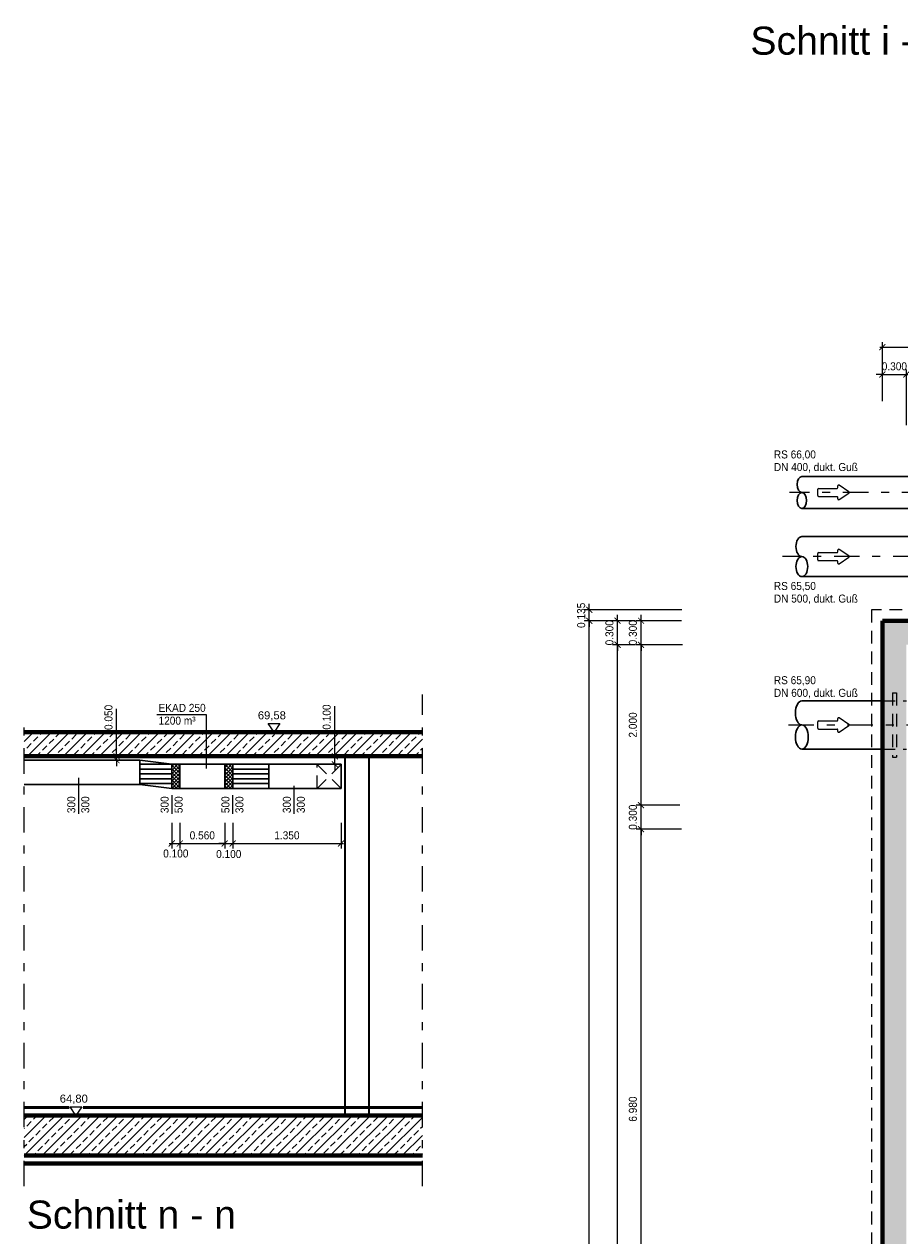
# Model space of a CAD drawing. Header units: metres. Extents: x -5 to 93, y -48 to 79.
# Tile 10 of 91: x -5 to 5, y -23 to -8. Entities that reach past the tile are written whole.
import ezdxf

# ---------------------------------------------------------------- set-up
doc = ezdxf.new("R2010")
doc.units = ezdxf.units.M
doc.header["$LTSCALE"] = 0.05
doc.header["$PDMODE"] = 35
doc.header["$PDSIZE"] = 0.1
doc.linetypes.add('STRICHPUNKT2', pattern=[12.7, 6.35, -3.175, 0, -3.175])
doc.linetypes.add('VERDECKT2', pattern=[4.7625, 3.175, -1.5875])
for name, color, linetype, lineweight in [('Bemassung_Bau', 7, 'Continuous', 18), ('Beschrifttung', 7, 'Continuous', 18), ('Lüftung', 82, 'Continuous', 30), ('Lüftung_Schraffur', 253, 'Continuous', 20), ('Lüftung_Text', 82, 'Continuous', 20), ('Lüftung_verdeckt', 82, 'VERDECKT2', 20), ('Rohre', 160, 'Continuous', 30), ('Rohre_mitte', 160, 'STRICHPUNKT2', 25), ('Rohre_verdeckt', 160, 'VERDECKT2', 25), ('Sonstiges-Mitte', 3, 'STRICHPUNKT2', 25), ('Sonstiges-verdeckt', 3, 'VERDECKT2', 25), ('Wand', 6, 'Continuous', 70), ('Wand-dünn', 2, 'Continuous', 35), ('Wand-Fussbodenaufbau', 1, 'Continuous', 50), ('Wand-Schraffur', 252, 'Continuous', 20)]:
    doc.layers.add(name, color=color, linetype=linetype, lineweight=lineweight)
doc.layers.add('Lüftung_Schnitte', color=7, linetype='Continuous')
doc.layers.add('Rohre_Text', color=160, linetype='Continuous')
doc.styles.add('Arial', font='arial.ttf', dxfattribs={"width": 0.9})
doc.styles.get("Standard").update_dxf_attribs({"font": 'arial.ttf'})
doc.dimstyles.new('AEC Bemassung 1-50', dxfattribs={"dimtxt": 0.1, "dimasz": 0.075, "dimexe": 0.0625, "dimexo": 0, "dimgap": 0.05, "dimtad": 1, "dimdec": 3, "dimrnd": 0.005, "dimzin": 1, "dimdsep": 46, "dimtxsty": 'Arial', "dimblk": 'ARCHTICK', "dimcen": 0.125, "dimdle": 0.03125, "dimazin": 0, "dimtfac": 1, "dimtdec": 3, "dimtix": 1, "dimtmove": 2, "dimatfit": 2, "dimfxl": 1, "dimtolj": 1, "dimtzin": 0, "dimarcsym": 0})

# ---------------------------------------------------------------- blocks, each defined once
blk = doc.blocks.new('Pfeil')
at = {"layer": 'Beschrifttung'}
for p, q in [((0, -0.04), (0, 0.04)), ((0.01, 0.05), (0.24, 0.05)), ((0.25, 0.06), (0.25, 0.081)), ((0.388, 0.008), (0.266, 0.09)), ((0.01, -0.05), (0.24, -0.05)), ((0.25, -0.081), (0.25, -0.06)), ((0.266, -0.09), (0.388, -0.008))]:
    blk.add_line(p, q, dxfattribs=at)
for centre, start, end in [((0.01, 0.04), 90, 180), ((0.24, 0.06), 270, 0), ((0.26, 0.081), 56.3099, 180), ((0.382, 0), 303.6901, 56.3099), ((0.01, -0.04), 180, 270), ((0.24, -0.06), 0, 90), ((0.26, -0.081), 180, 303.6901)]:
    blk.add_arc(centre, 0.01, start, end, dxfattribs=at)
blk = doc.blocks.new('_ArchTick')
at = {"color": 0, "linetype": 'ByBlock', "const_width": 0.15}
blk.add_lwpolyline([(-0.5, -0.5), (0.5, 0.5)], dxfattribs=at)
blk = doc.blocks.new('*D18')
at = {"layer": 'Bemassung_Bau', "color": 0, "lineweight": -2, "transparency": 16777216}
for p, q in [((5.279, -12.572), (5.279, -12.177)), ((5.579, -12.872), (5.579, -12.177)), ((5.279, -12.239), (5.204, -12.239)), ((5.279, -12.239), (5.579, -12.239)), ((5.579, -12.239), (5.654, -12.239))]:
    blk.add_line(p, q, dxfattribs=at)
at = {"layer": 'Defpoints', "color": 0, "transparency": 16777216}
for p in [(5.579, -12.239), (5.279, -12.572), (5.579, -12.872)]:
    blk.add_point(p, dxfattribs=at)
at = {"layer": 'Bemassung_Bau', "color": 0, "lineweight": -2, "transparency": 16777216, "xscale": 0.075, "yscale": 0.075, "zscale": 0.075}
blk.add_blockref('_ArchTick', (5.279, -12.239), dxfattribs=at)
at = {"layer": 'Bemassung_Bau', "color": 0, "lineweight": -2, "transparency": 16777216, "xscale": 0.075, "yscale": 0.075, "zscale": 0.075, "rotation": 180}
blk.add_blockref('_ArchTick', (5.579, -12.239), dxfattribs=at)
at = {"layer": 'Bemassung_Bau', "color": 0, "transparency": 16777216, "insert": (5.429, -12.138), "char_height": 0.1, "attachment_point": 5, "style": 'Arial'}
blk.add_mtext('\\A1;0.300', dxfattribs=at)
blk = doc.blocks.new('*D27')
at = {"layer": 'Bemassung_Bau', "color": 0, "lineweight": -2, "transparency": 16777216}
for p, q in [((5.248, -11.899), (17.761, -11.899)), ((5.279, -12.239), (5.279, -11.836)), ((17.729, -12.239), (17.729, -11.836))]:
    blk.add_line(p, q, dxfattribs=at)
at = {"layer": 'Defpoints', "color": 0, "transparency": 16777216}
for p in [(17.729, -11.899), (5.279, -12.239), (17.729, -12.239)]:
    blk.add_point(p, dxfattribs=at)
at = {"layer": 'Bemassung_Bau', "color": 0, "lineweight": -2, "transparency": 16777216, "xscale": 0.075, "yscale": 0.075, "zscale": 0.075, "rotation": 180}
blk.add_blockref('_ArchTick', (5.279, -11.899), dxfattribs=at)
at = {"layer": 'Bemassung_Bau', "color": 0, "lineweight": -2, "transparency": 16777216, "xscale": 0.075, "yscale": 0.075, "zscale": 0.075}
blk.add_blockref('_ArchTick', (17.729, -11.899), dxfattribs=at)
at = {"layer": 'Bemassung_Bau', "color": 0, "transparency": 16777216, "insert": (11.504, -11.798), "char_height": 0.1, "attachment_point": 5, "style": 'Arial'}
blk.add_mtext('\\A1;12.450', dxfattribs=at)
blk = doc.blocks.new('*D69')
at = {"layer": 'Bemassung_Bau', "color": 0, "lineweight": -2, "transparency": 16777216}
for p, q in [((2.776, -17.91), (2.208, -17.91)), ((2.271, -24.922), (2.271, -17.879)), ((2.827, -24.89), (2.208, -24.89))]:
    blk.add_line(p, q, dxfattribs=at)
at = {"layer": 'Defpoints', "color": 0, "transparency": 16777216}
for p in [(2.271, -17.91), (2.776, -17.91), (2.827, -24.89)]:
    blk.add_point(p, dxfattribs=at)
at = {"layer": 'Bemassung_Bau', "color": 0, "lineweight": -2, "transparency": 16777216, "xscale": 0.075, "yscale": 0.075, "zscale": 0.075}
for p, rotation in [((2.271, -17.91), 90), ((2.271, -24.89), 270)]:
    blk.add_blockref('_ArchTick', p, dxfattribs=dict(at, rotation=rotation))
at = {"layer": 'Bemassung_Bau', "color": 0, "transparency": 16777216, "insert": (2.169, -21.4), "char_height": 0.1, "attachment_point": 5, "rotation": 90, "style": 'Arial'}
blk.add_mtext('\\A1;6.980', dxfattribs=at)
blk = doc.blocks.new('*D70')
at = {"layer": 'Bemassung_Bau', "color": 0, "lineweight": -2, "transparency": 16777216}
for p, q in [((2.756, -17.61), (2.208, -17.61)), ((2.271, -17.61), (2.271, -17.535)), ((2.271, -17.91), (2.271, -17.61)), ((2.776, -17.91), (2.208, -17.91)), ((2.271, -17.91), (2.271, -17.985))]:
    blk.add_line(p, q, dxfattribs=at)
at = {"layer": 'Defpoints', "color": 0, "transparency": 16777216}
for p in [(2.271, -17.61), (2.756, -17.61), (2.776, -17.91)]:
    blk.add_point(p, dxfattribs=at)
at = {"layer": 'Bemassung_Bau', "color": 0, "lineweight": -2, "transparency": 16777216, "xscale": 0.075, "yscale": 0.075, "zscale": 0.075}
for p, rotation in [((2.271, -17.61), 270), ((2.271, -17.91), 90)]:
    blk.add_blockref('_ArchTick', p, dxfattribs=dict(at, rotation=rotation))
at = {"layer": 'Bemassung_Bau', "color": 0, "transparency": 16777216, "insert": (2.169, -17.76), "char_height": 0.1, "attachment_point": 5, "rotation": 90, "style": 'Arial'}
blk.add_mtext('\\A1;0.300', dxfattribs=at)
blk = doc.blocks.new('*D71')
at = {"layer": 'Bemassung_Bau', "color": 0, "lineweight": -2, "transparency": 16777216}
for p, q in [((2.786, -15.61), (2.208, -15.61)), ((2.271, -17.642), (2.271, -15.579)), ((2.756, -17.61), (2.208, -17.61))]:
    blk.add_line(p, q, dxfattribs=at)
at = {"layer": 'Defpoints', "color": 0, "transparency": 16777216}
for p in [(2.271, -15.61), (2.786, -15.61), (2.756, -17.61)]:
    blk.add_point(p, dxfattribs=at)
at = {"layer": 'Bemassung_Bau', "color": 0, "lineweight": -2, "transparency": 16777216, "xscale": 0.075, "yscale": 0.075, "zscale": 0.075}
for p, rotation in [((2.271, -15.61), 90), ((2.271, -17.61), 270)]:
    blk.add_blockref('_ArchTick', p, dxfattribs=dict(at, rotation=rotation))
at = {"layer": 'Bemassung_Bau', "color": 0, "transparency": 16777216, "insert": (2.169, -16.61), "char_height": 0.1, "attachment_point": 5, "rotation": 90, "style": 'Arial'}
blk.add_mtext('\\A1;2.000', dxfattribs=at)
blk = doc.blocks.new('*D72')
at = {"layer": 'Bemassung_Bau', "color": 0, "lineweight": -2, "transparency": 16777216}
for p, q in [((2.271, -15.31), (2.271, -15.235)), ((2.776, -15.31), (2.208, -15.31)), ((2.271, -15.61), (2.271, -15.31)), ((2.786, -15.61), (2.208, -15.61)), ((2.271, -15.61), (2.271, -15.685))]:
    blk.add_line(p, q, dxfattribs=at)
at = {"layer": 'Defpoints', "color": 0, "transparency": 16777216}
for p in [(2.271, -15.31), (2.776, -15.31), (2.786, -15.61)]:
    blk.add_point(p, dxfattribs=at)
at = {"layer": 'Bemassung_Bau', "color": 0, "lineweight": -2, "transparency": 16777216, "xscale": 0.075, "yscale": 0.075, "zscale": 0.075}
for p, rotation in [((2.271, -15.31), 270), ((2.271, -15.61), 90)]:
    blk.add_blockref('_ArchTick', p, dxfattribs=dict(at, rotation=rotation))
at = {"layer": 'Bemassung_Bau', "color": 0, "transparency": 16777216, "insert": (2.169, -15.46), "char_height": 0.1, "attachment_point": 5, "rotation": 90, "style": 'Arial'}
blk.add_mtext('\\A1;0.300', dxfattribs=at)
blk = doc.blocks.new('*D74')
at = {"layer": 'Bemassung_Bau', "color": 0, "lineweight": -2, "transparency": 16777216}
for p, q in [((2.202, -15.61), (1.915, -15.61)), ((1.978, -34.722), (1.978, -15.579)), ((2.202, -34.69), (1.915, -34.69))]:
    blk.add_line(p, q, dxfattribs=at)
at = {"layer": 'Defpoints', "color": 0, "transparency": 16777216}
for p in [(1.978, -15.61), (2.202, -15.61), (2.202, -34.69)]:
    blk.add_point(p, dxfattribs=at)
at = {"layer": 'Bemassung_Bau', "color": 0, "lineweight": -2, "transparency": 16777216, "xscale": 0.075, "yscale": 0.075, "zscale": 0.075}
for p, rotation in [((1.978, -15.61), 90), ((1.978, -34.69), 270)]:
    blk.add_blockref('_ArchTick', p, dxfattribs=dict(at, rotation=rotation))
at = {"layer": 'Bemassung_Bau', "color": 0, "transparency": 16777216, "insert": (1.877, -25.15), "char_height": 0.1, "attachment_point": 5, "rotation": 90, "style": 'Arial'}
blk.add_mtext('\\A1;19.080', dxfattribs=at)
blk = doc.blocks.new('*D75')
at = {"layer": 'Bemassung_Bau', "color": 0, "lineweight": -2, "transparency": 16777216}
for p, q in [((1.978, -15.31), (1.978, -15.235)), ((2.202, -15.31), (1.915, -15.31)), ((1.978, -15.61), (1.978, -15.31)), ((2.202, -15.61), (1.915, -15.61)), ((1.978, -15.61), (1.978, -15.685))]:
    blk.add_line(p, q, dxfattribs=at)
at = {"layer": 'Defpoints', "color": 0, "transparency": 16777216}
for p in [(1.978, -15.31), (2.202, -15.31), (2.202, -15.61)]:
    blk.add_point(p, dxfattribs=at)
at = {"layer": 'Bemassung_Bau', "color": 0, "lineweight": -2, "transparency": 16777216, "xscale": 0.075, "yscale": 0.075, "zscale": 0.075}
for p, rotation in [((1.978, -15.31), 270), ((1.978, -15.61), 90)]:
    blk.add_blockref('_ArchTick', p, dxfattribs=dict(at, rotation=rotation))
at = {"layer": 'Bemassung_Bau', "color": 0, "transparency": 16777216, "insert": (1.877, -15.46), "char_height": 0.1, "attachment_point": 5, "rotation": 90, "style": 'Arial'}
blk.add_mtext('\\A1;0.300', dxfattribs=at)
blk = doc.blocks.new('*D77')
at = {"layer": 'Bemassung_Bau', "color": 0, "lineweight": -2, "transparency": 16777216}
for p, q in [((1.978, -15.31), (1.564, -15.31)), ((1.626, -35.022), (1.626, -15.279)), ((1.978, -34.99), (1.564, -34.99))]:
    blk.add_line(p, q, dxfattribs=at)
at = {"layer": 'Defpoints', "color": 0, "transparency": 16777216}
for p in [(1.626, -15.31), (1.978, -15.31), (1.978, -34.99)]:
    blk.add_point(p, dxfattribs=at)
at = {"layer": 'Bemassung_Bau', "color": 0, "lineweight": -2, "transparency": 16777216, "xscale": 0.075, "yscale": 0.075, "zscale": 0.075}
for p, rotation in [((1.626, -15.31), 90), ((1.626, -34.99), 270)]:
    blk.add_blockref('_ArchTick', p, dxfattribs=dict(at, rotation=rotation))
at = {"layer": 'Bemassung_Bau', "color": 0, "transparency": 16777216, "insert": (1.525, -25.15), "char_height": 0.1, "attachment_point": 5, "rotation": 90, "style": 'Arial'}
blk.add_mtext('\\A1;19.680', dxfattribs=at)
blk = doc.blocks.new('*D78')
at = {"layer": 'Bemassung_Bau', "color": 0, "lineweight": -2, "transparency": 16777216}
for p, q in [((1.626, -15.175), (1.626, -15.1)), ((2.778, -15.175), (1.564, -15.175)), ((1.626, -15.31), (1.626, -15.175)), ((1.978, -15.31), (1.564, -15.31)), ((1.626, -15.31), (1.626, -15.385))]:
    blk.add_line(p, q, dxfattribs=at)
at = {"layer": 'Defpoints', "color": 0, "transparency": 16777216}
for p in [(1.626, -15.175), (2.778, -15.175), (1.978, -15.31)]:
    blk.add_point(p, dxfattribs=at)
at = {"layer": 'Bemassung_Bau', "color": 0, "lineweight": -2, "transparency": 16777216, "xscale": 0.075, "yscale": 0.075, "zscale": 0.075}
for p, rotation in [((1.626, -15.175), 270), ((1.626, -15.31), 90)]:
    blk.add_blockref('_ArchTick', p, dxfattribs=dict(at, rotation=rotation))
at = {"layer": 'Bemassung_Bau', "color": 0, "transparency": 16777216, "insert": (1.525, -15.243), "char_height": 0.1, "attachment_point": 5, "rotation": 90, "style": 'Arial'}
blk.add_mtext('\\A1;0.135', dxfattribs=at)
blk = doc.blocks.new('*D129')
at = {"layer": 'Defpoints', "color": 0, "transparency": 16777216}
for p in [(-3.579, -17.831), (-3.479, -17.831), (-3.479, -18.088)]:
    blk.add_point(p, dxfattribs=at)
at = {"layer": 'Lüftung_Text', "color": 0, "lineweight": -2, "transparency": 16777216}
for p, q in [((-3.579, -17.831), (-3.579, -18.151)), ((-3.479, -17.831), (-3.479, -18.151)), ((-3.61, -18.088), (-3.447, -18.088))]:
    blk.add_line(p, q, dxfattribs=at)
at = {"layer": 'Lüftung_Text', "color": 0, "lineweight": -2, "transparency": 16777216, "xscale": 0.075, "yscale": 0.075, "zscale": 0.075, "rotation": 180}
blk.add_blockref('_ArchTick', (-3.579, -18.088), dxfattribs=at)
at = {"layer": 'Lüftung_Text', "color": 0, "lineweight": -2, "transparency": 16777216, "xscale": 0.075, "yscale": 0.075, "zscale": 0.075}
blk.add_blockref('_ArchTick', (-3.479, -18.088), dxfattribs=at)
at = {"layer": 'Lüftung_Text', "color": 0, "transparency": 16777216, "insert": (-3.529, -18.213), "char_height": 0.1, "attachment_point": 5, "style": 'Arial'}
blk.add_mtext('\\A1;0.100', dxfattribs=at)
blk = doc.blocks.new('*D130')
at = {"layer": 'Defpoints', "color": 0, "transparency": 16777216}
for p in [(-3.479, -17.831), (-2.919, -17.831), (-2.919, -18.088)]:
    blk.add_point(p, dxfattribs=at)
at = {"layer": 'Lüftung_Text', "color": 0, "lineweight": -2, "transparency": 16777216}
for p, q in [((-3.479, -17.831), (-3.479, -18.151)), ((-2.919, -17.831), (-2.919, -18.151)), ((-3.51, -18.088), (-2.887, -18.088))]:
    blk.add_line(p, q, dxfattribs=at)
at = {"layer": 'Lüftung_Text', "color": 0, "lineweight": -2, "transparency": 16777216, "xscale": 0.075, "yscale": 0.075, "zscale": 0.075, "rotation": 180}
blk.add_blockref('_ArchTick', (-3.479, -18.088), dxfattribs=at)
at = {"layer": 'Lüftung_Text', "color": 0, "lineweight": -2, "transparency": 16777216, "xscale": 0.075, "yscale": 0.075, "zscale": 0.075}
blk.add_blockref('_ArchTick', (-2.919, -18.088), dxfattribs=at)
at = {"layer": 'Lüftung_Text', "color": 0, "transparency": 16777216, "insert": (-3.199, -17.987), "char_height": 0.1, "attachment_point": 5, "style": 'Arial'}
blk.add_mtext('\\A1;0.560', dxfattribs=at)
blk = doc.blocks.new('*D131')
at = {"layer": 'Defpoints', "color": 0, "transparency": 16777216}
for p in [(-2.919, -17.831), (-2.819, -17.831), (-2.819, -18.088)]:
    blk.add_point(p, dxfattribs=at)
at = {"layer": 'Lüftung_Text', "color": 0, "lineweight": -2, "transparency": 16777216}
for p, q in [((-2.919, -17.831), (-2.919, -18.151)), ((-2.819, -17.831), (-2.819, -18.151)), ((-2.919, -18.088), (-2.994, -18.088)), ((-2.919, -18.088), (-2.819, -18.088)), ((-2.819, -18.088), (-2.744, -18.088))]:
    blk.add_line(p, q, dxfattribs=at)
at = {"layer": 'Lüftung_Text', "color": 0, "lineweight": -2, "transparency": 16777216, "xscale": 0.075, "yscale": 0.075, "zscale": 0.075}
blk.add_blockref('_ArchTick', (-2.919, -18.088), dxfattribs=at)
at = {"layer": 'Lüftung_Text', "color": 0, "lineweight": -2, "transparency": 16777216, "xscale": 0.075, "yscale": 0.075, "zscale": 0.075, "rotation": 180}
blk.add_blockref('_ArchTick', (-2.819, -18.088), dxfattribs=at)
at = {"layer": 'Lüftung_Text', "color": 0, "transparency": 16777216, "insert": (-2.869, -18.22), "char_height": 0.1, "attachment_point": 5, "style": 'Arial'}
blk.add_mtext('\\A1;0.100', dxfattribs=at)
blk = doc.blocks.new('*D132')
at = {"layer": 'Defpoints', "color": 0, "transparency": 16777216}
for p in [(-2.819, -17.831), (-1.469, -17.831), (-1.469, -18.088)]:
    blk.add_point(p, dxfattribs=at)
at = {"layer": 'Lüftung_Text', "color": 0, "lineweight": -2, "transparency": 16777216}
for p, q in [((-2.819, -17.831), (-2.819, -18.151)), ((-1.469, -17.831), (-1.469, -18.151)), ((-2.85, -18.088), (-1.437, -18.088))]:
    blk.add_line(p, q, dxfattribs=at)
at = {"layer": 'Lüftung_Text', "color": 0, "lineweight": -2, "transparency": 16777216, "xscale": 0.075, "yscale": 0.075, "zscale": 0.075, "rotation": 180}
blk.add_blockref('_ArchTick', (-2.819, -18.088), dxfattribs=at)
at = {"layer": 'Lüftung_Text', "color": 0, "lineweight": -2, "transparency": 16777216, "xscale": 0.075, "yscale": 0.075, "zscale": 0.075}
blk.add_blockref('_ArchTick', (-1.469, -18.088), dxfattribs=at)
at = {"layer": 'Lüftung_Text', "color": 0, "transparency": 16777216, "insert": (-2.144, -17.987), "char_height": 0.1, "attachment_point": 5, "style": 'Arial'}
blk.add_mtext('\\A1;1.350', dxfattribs=at)

msp = doc.modelspace()

# ---------------------------------------------------------------- hatches: boundary and pattern name
at = {"layer": 'Lüftung_Schraffur'}
h = msp.add_hatch(dxfattribs=at)
h.set_pattern_fill('NET', color=256, scale=0.01, angle=45, style=0)
h.set_pattern_definition([(45, (0, 24.748467), (-0.02245064, 0.02245064), []), (135, (0, 24.748467), (-0.02245064, -0.02245064), [])])
h.paths.add_polyline_path([(-3.4787, -17.1007), (-3.5787, -17.1007), (-3.5787, -17.4007), (-3.4787, -17.4007)])
h.paths.add_polyline_path([(-2.8187, -17.1007), (-2.9187, -17.1007), (-2.9187, -17.4007), (-2.8187, -17.4007)])
at = {"layer": 'Wand-Schraffur'}
h = msp.add_hatch(dxfattribs=at)
h.set_pattern_fill('ANSI33', color=256, scale=0.025, style=0)
h.paths.add_polyline_path([(7.3894, -15.3104), (5.2794, -15.3104), (5.2794, -16.3104), (5.4044, -16.3104), (5.4044, -16.2104), (5.4544, -16.2104), (5.4544, -16.3104), (5.5794, -16.3104), (5.5794, -15.6104), (6.7294, -15.6104), (6.7294, -16.3104), (6.8561, -16.3104), (6.8561, -16.2104), (6.9061, -16.2104), (6.9061, -16.3104), (7.0294, -16.3104), (7.0294, -15.6104), (7.3894, -15.6104)])
h.paths.add_polyline_path([(5.4544, -16.2104), (5.4044, -16.2104), (5.4044, -16.3104), (5.4544, -16.3104)], flags=17)
h.paths.add_polyline_path([(5.4044, -16.3104), (5.2794, -16.3104), (5.2794, -16.6104), (5.4044, -16.6104)])
h.paths.add_polyline_path([(5.4544, -16.3104), (5.4044, -16.3104), (5.4044, -16.6104), (5.4544, -16.6104)])
h.paths.add_polyline_path([(5.5794, -16.3104), (5.4544, -16.3104), (5.4544, -16.6104), (5.5794, -16.6104)])
h.paths.add_polyline_path([(5.4044, -16.6104), (5.2794, -16.6104), (5.2794, -16.9104), (5.4044, -16.9104)])
h.paths.add_polyline_path([(5.4544, -16.6104), (5.4044, -16.6104), (5.4044, -16.9104), (5.4544, -16.9104)])
h.paths.add_polyline_path([(5.5794, -16.6104), (5.4544, -16.6104), (5.4544, -16.9104), (5.5794, -16.9104)])
h.paths.add_polyline_path([(5.4544, -16.9104), (5.4044, -16.9104), (5.4044, -17.0104), (5.4544, -17.0104)], flags=17)
h.paths.add_polyline_path([(5.5794, -16.9104), (5.4544, -16.9104), (5.4544, -17.0104), (5.4044, -17.0104), (5.4044, -16.9104), (5.2794, -16.9104), (5.2794, -26.0152), (5.4199, -26.0152), (5.4199, -25.9512), (5.4389, -25.9512), (5.4389, -26.0152), (5.5794, -26.0152)])
h.paths.add_polyline_path([(5.4389, -25.9512), (5.4199, -25.9512), (5.4199, -26.0152), (5.4389, -26.0152)], flags=17)
h.paths.add_polyline_path([(5.4199, -26.0152), (5.2794, -26.0152), (5.2794, -26.0652), (5.4199, -26.0652)])
h.paths.add_polyline_path([(5.4389, -26.0152), (5.4199, -26.0152), (5.4199, -26.0652), (5.4389, -26.0652)])
h.paths.add_polyline_path([(5.5794, -26.0152), (5.4389, -26.0152), (5.4389, -26.0652), (5.5794, -26.0652)])
h.paths.add_polyline_path([(5.4199, -26.0652), (5.2794, -26.0652), (5.2794, -26.1152), (5.4199, -26.1152)])
h.paths.add_polyline_path([(5.4389, -26.0652), (5.4199, -26.0652), (5.4199, -26.1152), (5.4389, -26.1152)])
h.paths.add_polyline_path([(5.5794, -26.0652), (5.4389, -26.0652), (5.4389, -26.1152), (5.5794, -26.1152)])
h.paths.add_polyline_path([(5.4389, -26.1152), (5.4199, -26.1152), (5.4199, -26.1792), (5.4389, -26.1792)], flags=17)
h.paths.add_polyline_path([(5.5794, -26.1152), (5.4389, -26.1152), (5.4389, -26.1792), (5.4199, -26.1792), (5.4199, -26.1152), (5.2794, -26.1152), (5.2794, -27.0904), (5.4044, -27.0904), (5.4044, -26.9904), (5.4544, -26.9904), (5.4544, -27.0904), (5.5794, -27.0904)])
h.paths.add_polyline_path([(5.4544, -26.9904), (5.4044, -26.9904), (5.4044, -27.0904), (5.4544, -27.0904)], flags=17)
h.paths.add_polyline_path([(5.4044, -27.0904), (5.2794, -27.0904), (5.2794, -27.3904), (5.4044, -27.3904)])
h.paths.add_polyline_path([(5.4544, -27.0904), (5.4044, -27.0904), (5.4044, -27.3904), (5.4544, -27.3904)])
h.paths.add_polyline_path([(5.5794, -27.0904), (5.4544, -27.0904), (5.4544, -27.3904), (5.5794, -27.3904)])
h.paths.add_polyline_path([(5.4044, -27.3904), (5.2794, -27.3904), (5.2794, -27.6904), (5.4044, -27.6904)])
h.paths.add_polyline_path([(5.4544, -27.3904), (5.4044, -27.3904), (5.4044, -27.6904), (5.4544, -27.6904)])
h.paths.add_polyline_path([(5.5794, -27.3904), (5.4544, -27.3904), (5.4544, -27.6904), (5.5794, -27.6904)])
h.paths.add_polyline_path([(5.4544, -27.6904), (5.4044, -27.6904), (5.4044, -27.7904), (5.4544, -27.7904)], flags=17)
h.paths.add_polyline_path([(5.5794, -27.6904), (5.4544, -27.6904), (5.4544, -27.7904), (5.4044, -27.7904), (5.4044, -27.6904), (5.2794, -27.6904), (5.2794, -28.4904), (5.4044, -28.4904), (5.4044, -28.3904), (5.4544, -28.3904), (5.4544, -28.4904), (5.5794, -28.4904)])
h.paths.add_polyline_path([(5.4544, -28.3904), (5.4044, -28.3904), (5.4044, -28.4904), (5.4544, -28.4904)], flags=17)
h.paths.add_polyline_path([(5.4544, -28.4904), (5.4044, -28.4904), (5.4044, -28.7904), (5.4544, -28.7904)])
h.paths.add_polyline_path([(5.4044, -28.4904), (5.2794, -28.4904), (5.2794, -28.7904), (5.4044, -28.7904)])
h.paths.add_polyline_path([(5.5794, -28.4904), (5.4544, -28.4904), (5.4544, -28.7904), (5.5794, -28.7904)])
h.paths.add_polyline_path([(5.4044, -28.7904), (5.2794, -28.7904), (5.2794, -29.0904), (5.4044, -29.0904)])
h.paths.add_polyline_path([(5.4544, -28.7904), (5.4044, -28.7904), (5.4044, -29.0904), (5.4544, -29.0904)])
h.paths.add_polyline_path([(5.5794, -28.7904), (5.4544, -28.7904), (5.4544, -29.0904), (5.5794, -29.0904)])
h.paths.add_polyline_path([(5.4544, -29.0904), (5.4044, -29.0904), (5.4044, -29.1904), (5.4544, -29.1904)], flags=17)
h.paths.add_polyline_path([(5.5794, -29.0904), (5.4544, -29.0904), (5.4544, -29.1904), (5.4044, -29.1904), (5.4044, -29.0904), (5.2794, -29.0904), (5.2794, -29.7404), (5.4199, -29.7404), (5.4199, -29.6754), (5.4389, -29.6754), (5.4389, -29.7404), (5.5794, -29.7404)])
h.paths.add_polyline_path([(5.4389, -29.6754), (5.4199, -29.6754), (5.4199, -29.7404), (5.4389, -29.7404)], flags=17)
h.paths.add_polyline_path([(5.4199, -29.7404), (5.2794, -29.7404), (5.2794, -29.7904), (5.4199, -29.7904)])
h.paths.add_polyline_path([(5.4389, -29.7404), (5.4199, -29.7404), (5.4199, -29.7904), (5.4389, -29.7904)])
h.paths.add_polyline_path([(5.5794, -29.7404), (5.4389, -29.7404), (5.4389, -29.7904), (5.5794, -29.7904)])
h.paths.add_polyline_path([(5.4199, -29.7904), (5.2794, -29.7904), (5.2794, -29.8404), (5.4199, -29.8404)])
h.paths.add_polyline_path([(5.4389, -29.7904), (5.4199, -29.7904), (5.4199, -29.8404), (5.4389, -29.8404)])
h.paths.add_polyline_path([(5.5794, -29.7904), (5.4389, -29.7904), (5.4389, -29.8404), (5.5794, -29.8404)])
h.paths.add_polyline_path([(5.4389, -29.8404), (5.4199, -29.8404), (5.4199, -29.9034), (5.4389, -29.9034)], flags=17)
h.paths.add_polyline_path([(5.5794, -29.8404), (5.4389, -29.8404), (5.4389, -29.9034), (5.4199, -29.9034), (5.4199, -29.8404), (5.2794, -29.8404), (5.2794, -30.4279), (5.4199, -30.4279), (5.4199, -30.3754), (5.4389, -30.3754), (5.4389, -30.4279), (5.5794, -30.4279)])
h.paths.add_polyline_path([(5.4389, -30.3754), (5.4199, -30.3754), (5.4199, -30.4279), (5.4389, -30.4279)], flags=17)
h.paths.add_polyline_path([(5.4199, -30.4279), (5.2794, -30.4279), (5.2794, -30.4904), (5.4199, -30.4904)])
h.paths.add_polyline_path([(5.4389, -30.4279), (5.4199, -30.4279), (5.4199, -30.4904), (5.4389, -30.4904)])
h.paths.add_polyline_path([(5.5794, -30.4279), (5.4389, -30.4279), (5.4389, -30.4904), (5.5794, -30.4904)])
h.paths.add_polyline_path([(5.4199, -30.4904), (5.2794, -30.4904), (5.2794, -30.5529), (5.4199, -30.5529)])
h.paths.add_polyline_path([(5.4389, -30.4904), (5.4199, -30.4904), (5.4199, -30.5529), (5.4389, -30.5529)])
h.paths.add_polyline_path([(5.5794, -30.4904), (5.4389, -30.4904), (5.4389, -30.5529), (5.5794, -30.5529)])
h.paths.add_polyline_path([(5.4389, -30.5529), (5.4199, -30.5529), (5.4199, -30.6034), (5.4389, -30.6034)], flags=17)
h.paths.add_polyline_path([(5.5794, -30.5529), (5.4389, -30.5529), (5.4389, -30.6034), (5.4199, -30.6034), (5.4199, -30.5529), (5.2794, -30.5529), (5.2794, -31.1154), (5.4199, -31.1154), (5.4199, -31.0754), (5.4389, -31.0754), (5.4389, -31.1154), (5.5794, -31.1154)])
h.paths.add_polyline_path([(5.4389, -31.0754), (5.4199, -31.0754), (5.4199, -31.1154), (5.4389, -31.1154)], flags=17)
h.paths.add_polyline_path([(5.4199, -31.1154), (5.2794, -31.1154), (5.2794, -31.1904), (5.4199, -31.1904)])
h.paths.add_polyline_path([(5.4389, -31.1154), (5.4199, -31.1154), (5.4199, -31.1904), (5.4389, -31.1904)])
h.paths.add_polyline_path([(5.5794, -31.1154), (5.4389, -31.1154), (5.4389, -31.1904), (5.5794, -31.1904)])
h.paths.add_polyline_path([(5.4199, -31.1904), (5.2794, -31.1904), (5.2794, -31.2654), (5.4199, -31.2654)])
h.paths.add_polyline_path([(5.4389, -31.1904), (5.4199, -31.1904), (5.4199, -31.2654), (5.4389, -31.2654)])
h.paths.add_polyline_path([(5.5794, -31.1904), (5.4389, -31.1904), (5.4389, -31.2654), (5.5794, -31.2654)])
h.paths.add_polyline_path([(5.4389, -31.2654), (5.4199, -31.2654), (5.4199, -31.3034), (5.4389, -31.3034)])
h.paths.add_polyline_path([(5.5794, -31.2654), (5.4389, -31.2654), (5.4389, -31.3034), (5.4199, -31.3034), (5.4199, -31.2654), (5.2794, -31.2654), (5.2794, -31.7904), (5.4044, -31.7904), (5.4044, -31.6904), (5.4544, -31.6904), (5.4544, -31.7904), (5.5794, -31.7904)])
h.paths.add_polyline_path([(5.4544, -31.6904), (5.4044, -31.6904), (5.4044, -31.7904), (5.4544, -31.7904)])
h.paths.add_polyline_path([(5.4044, -31.7904), (5.2794, -31.7904), (5.2794, -31.9904), (5.4044, -31.9904)])
h.paths.add_polyline_path([(5.4544, -31.7904), (5.4044, -31.7904), (5.4044, -31.9904), (5.4544, -31.9904)])
h.paths.add_polyline_path([(5.5794, -31.7904), (5.4544, -31.7904), (5.4544, -31.9904), (5.5794, -31.9904)])
h.paths.add_polyline_path([(5.4044, -31.9904), (5.2794, -31.9904), (5.2794, -32.1904), (5.4044, -32.1904)])
h.paths.add_polyline_path([(5.4544, -31.9904), (5.4044, -31.9904), (5.4044, -32.1904), (5.4544, -32.1904)])
h.paths.add_polyline_path([(5.5794, -31.9904), (5.4544, -31.9904), (5.4544, -32.1904), (5.5794, -32.1904)])
h.paths.add_polyline_path([(5.4544, -32.1904), (5.4044, -32.1904), (5.4044, -32.2904), (5.4544, -32.2904)], flags=17)
h.paths.add_polyline_path([(5.5794, -32.1904), (5.4544, -32.1904), (5.4544, -32.2904), (5.4044, -32.2904), (5.4044, -32.1904), (5.2794, -32.1904), (5.2794, -32.8904), (5.4044, -32.8904), (5.4044, -32.7904), (5.4544, -32.7904), (5.4544, -32.8904), (5.5794, -32.8904)])
h.paths.add_polyline_path([(5.4544, -32.7904), (5.4044, -32.7904), (5.4044, -32.8904), (5.4544, -32.8904)], flags=17)
h.paths.add_polyline_path([(5.4044, -32.8904), (5.2794, -32.8904), (5.2794, -33.0904), (5.4044, -33.0904)])
h.paths.add_polyline_path([(5.4544, -32.8904), (5.4044, -32.8904), (5.4044, -33.0904), (5.4544, -33.0904)])
h.paths.add_polyline_path([(5.5794, -32.8904), (5.4544, -32.8904), (5.4544, -33.0904), (5.5794, -33.0904)])
h.paths.add_polyline_path([(5.4044, -33.0904), (5.2794, -33.0904), (5.2794, -33.2904), (5.4044, -33.2904)])
h.paths.add_polyline_path([(5.4544, -33.0904), (5.4044, -33.0904), (5.4044, -33.2904), (5.4544, -33.2904)])
h.paths.add_polyline_path([(5.5794, -33.0904), (5.4544, -33.0904), (5.4544, -33.2904), (5.5794, -33.2904)])
h.paths.add_polyline_path([(5.4544, -33.2904), (5.4044, -33.2904), (5.4044, -33.3904), (5.4544, -33.3904)], flags=17)
h.paths.add_polyline_path([(5.5794, -33.2904), (5.4544, -33.2904), (5.4544, -33.3904), (5.4044, -33.3904), (5.4044, -33.2904), (5.2794, -33.2904), (5.2794, -33.9904), (5.4044, -33.9904), (5.4044, -33.8904), (5.4544, -33.8904), (5.4544, -33.9904), (5.5794, -33.9904)])
h.paths.add_polyline_path([(5.4544, -33.8904), (5.4044, -33.8904), (5.4044, -33.9904), (5.4544, -33.9904)], flags=17)
h.paths.add_polyline_path([(5.4044, -33.9904), (5.2794, -33.9904), (5.2794, -34.1904), (5.4044, -34.1904)])
h.paths.add_polyline_path([(5.4544, -33.9904), (5.4044, -33.9904), (5.4044, -34.1904), (5.4544, -34.1904)])
h.paths.add_polyline_path([(5.5794, -33.9904), (5.4544, -33.9904), (5.4544, -34.1904), (5.5794, -34.1904)])
h.paths.add_polyline_path([(5.4044, -34.1904), (5.2794, -34.1904), (5.2794, -34.3904), (5.4044, -34.3904)])
h.paths.add_polyline_path([(5.4544, -34.1904), (5.4044, -34.1904), (5.4044, -34.3904), (5.4544, -34.3904)])
h.paths.add_polyline_path([(5.5794, -34.1904), (5.4544, -34.1904), (5.4544, -34.3904), (5.5794, -34.3904)])
h.paths.add_polyline_path([(5.4544, -34.3904), (5.4044, -34.3904), (5.4044, -34.4904), (5.4544, -34.4904)], flags=17)
h.paths.add_polyline_path([(6.9882, -34.6904), (5.5794, -34.6904), (5.5794, -34.3904), (5.4544, -34.3904), (5.4544, -34.4904), (5.4044, -34.4904), (5.4044, -34.3904), (5.2794, -34.3904), (5.2794, -34.9904), (6.9511, -34.9904)])
h = msp.add_hatch(dxfattribs=at)
h.set_pattern_fill('ANSI33', color=256, scale=0.025, style=0)
h.set_pattern_definition([(45, (0, 24.74847), (-0.1122532, 0.1122532), []), (45, (0.11225, 24.74847), (-0.1122532, 0.1122532), [0.079375, -0.0396875])])
h.paths.add_polyline_path([(-0.4528, -21.4807), (-5.4187, -21.4807), (-5.4187, -21.9807), (-0.4528, -21.9807)])
h.paths.add_polyline_path([(-0.4528, -16.7007), (-5.4187, -16.7007), (-5.4187, -17.0007), (-0.4528, -17.0007)])

# ---------------------------------------------------------------- linework, layer by layer
at = {"layer": 'Beschrifttung'}
for points in [[(-2.3043, -16.7007), (-2.3763, -16.5912), (-2.2323, -16.5912), (-2.3043, -16.7007)], [(-4.7735, -21.4807), (-4.8455, -21.3712), (-4.7015, -21.3712), (-4.7735, -21.4807)]]:
    msp.add_lwpolyline(points, dxfattribs=at)
at = {"layer": 'Lüftung'}
for p, q in [((-5.4187, -17.0507), (-3.9787, -17.0507)), ((-3.9787, -17.3507), (-3.9787, -17.0507)), ((-3.5787, -17.1007), (-3.9787, -17.0507)), ((-3.9787, -17.1007), (-3.5787, -17.1007)), ((-3.9787, -17.1607), (-3.5787, -17.1607)), ((-3.9787, -17.2207), (-3.5787, -17.2207)), ((-3.5787, -17.1007), (-1.4687, -17.1007)), ((-3.5787, -17.4007), (-3.5787, -17.1007)), ((-3.4787, -17.4007), (-3.4787, -17.1007)), ((-2.9187, -17.4007), (-2.9187, -17.1007)), ((-2.8187, -17.4007), (-2.8187, -17.1007)), ((-2.8187, -17.1607), (-2.3687, -17.1607)), ((-2.8187, -17.2207), (-2.3687, -17.2207)), ((-2.3687, -17.4007), (-2.3687, -17.1007)), ((-1.4687, -17.4007), (-1.4687, -17.1007)), ((-3.9787, -17.3507), (-5.4187, -17.3507)), ((-3.9787, -17.2807), (-3.5787, -17.2807)), ((-3.9787, -17.3407), (-3.5787, -17.3407)), ((-3.5787, -17.4007), (-3.9787, -17.3507)), ((-2.8187, -17.2807), (-2.3687, -17.2807)), ((-2.8187, -17.3407), (-2.3687, -17.3407)), ((-3.5787, -17.4007), (-1.4687, -17.4007))]:
    msp.add_line(p, q, dxfattribs=at)
at = {"layer": 'Lüftung_Text'}
for p, q in [((-4.2667, -17.0007), (-4.2667, -16.4086)), ((-1.5471, -17.0007), (-1.5471, -16.3773)), ((-3.7648, -16.4787), (-3.1499, -16.4787)), ((-3.1499, -16.4787), (-3.1499, -17.153)), ((-3.9787, -17.0007), (-4.3292, -17.0007)), ((-3.9787, -17.0507), (-4.3292, -17.0507)), ((-4.2667, -17.0507), (-4.2667, -17.0007)), ((-4.2667, -17.0507), (-4.2667, -17.1257)), ((-1.4687, -17.0007), (-1.6096, -17.0007)), ((-1.5471, -17.1007), (-1.5471, -17.0007)), ((-1.4687, -17.1007), (-1.6096, -17.1007)), ((-1.5471, -17.1007), (-1.5471, -17.1757)), ((-4.7432, -17.2712), (-4.7432, -17.7186)), ((-2.0562, -17.3682), (-2.0562, -17.7186)), ((-3.5799, -17.4861), (-3.5799, -17.7186)), ((-2.8217, -17.4861), (-2.8217, -17.7186))]:
    msp.add_line(p, q, dxfattribs=at)
at = {"layer": 'Lüftung_verdeckt'}
for p, q in [((-1.7687, -17.4007), (-1.7687, -17.1007)), ((-1.7687, -17.4007), (-1.4687, -17.1007)), ((-1.4687, -17.4007), (-1.7687, -17.1007))]:
    msp.add_line(p, q, dxfattribs=at)
at = {"layer": 'Rohre', "ltscale": 0.5}
for p, q in [((16.1294, -13.5104), (4.2758, -13.5104)), ((16.1294, -13.9104), (4.2758, -13.9104)), ((13.0794, -14.2604), (4.2758, -14.2604)), ((13.0794, -14.7604), (4.2758, -14.7604))]:
    msp.add_line(p, q, dxfattribs=at)
at = {"layer": 'Rohre'}
for p, q in [((4.2758, -16.3104), (5.2794, -16.3104)), ((4.2758, -16.9104), (5.2794, -16.9104))]:
    msp.add_line(p, q, dxfattribs=at)
for centre, major_axis, ratio in [((4.2758, -13.6104), (0, -0.1), 0.5896832), ((4.2758, -14.3854), (0, -0.125), 0.5872028), ((4.2758, -16.4604), (0, -0.15), 0.5334145)]:
    msp.add_ellipse(centre, major_axis=major_axis, ratio=ratio, start_param=3.1415927, end_param=6.2831853, dxfattribs=at)
for centre, major_axis, ratio in [((4.2758, -13.8104), (0, -0.1), 0.5896832), ((4.2758, -14.6354), (0, -0.125), 0.5872028), ((4.2758, -16.7604), (0, -0.15), 0.5334145)]:
    msp.add_ellipse(centre, major_axis=major_axis, ratio=ratio, dxfattribs=at)
at = {"layer": 'Rohre_mitte'}
for p, q in [((16.1294, -13.7104), (4.1232, -13.7104)), ((13.0794, -14.5104), (4.0334, -14.5104)), ((4.1092, -16.6104), (7.0987, -16.6104))]:
    msp.add_line(p, q, dxfattribs=at)
at = {"layer": 'Rohre_verdeckt'}
for p, q in [((5.2794, -16.3104), (5.5794, -16.3104)), ((5.4044, -16.2104), (5.4044, -17.0104)), ((5.4044, -16.2104), (5.4544, -16.2104)), ((5.4544, -16.2104), (5.4544, -17.0104)), ((5.2794, -16.9104), (5.5794, -16.9104)), ((5.4044, -17.0104), (5.4544, -17.0104))]:
    msp.add_line(p, q, dxfattribs=at)
at = {"layer": 'Sonstiges-Mitte'}
for p, q in [((-0.4528, -22.3626), (-0.4528, -16.2289)), ((-5.4187, -22.3626), (-5.4187, -16.5464))]:
    msp.add_line(p, q, dxfattribs=at)
at = {"layer": 'Sonstiges-verdeckt'}
for p, q in [((17.4294, -15.1754), (5.1444, -15.1754)), ((5.1444, -15.1754), (5.1444, -35.1254))]:
    msp.add_line(p, q, dxfattribs=at)
at = {"layer": 'Wand'}
for p, q in [((17.4294, -15.3104), (5.2794, -15.3104)), ((5.2794, -15.3104), (5.2794, -34.9904)), ((-5.4187, -16.7007), (-0.4528, -16.7007)), ((-5.4187, -17.0007), (-0.4528, -17.0007)), ((-5.4187, -21.4807), (-0.4528, -21.4807)), ((-5.4187, -21.9807), (-0.4528, -21.9807)), ((-5.4187, -22.0807), (-0.4528, -22.0807))]:
    msp.add_line(p, q, dxfattribs=at)
at = {"layer": 'Wand-dünn'}
for p, q in [((-1.4187, -21.4807), (-1.4187, -17.0007)), ((-1.1187, -21.4807), (-1.1187, -17.0007))]:
    msp.add_line(p, q, dxfattribs=at)
at = {"layer": 'Wand-Fussbodenaufbau'}
for p, q in [((-5.4187, -21.3807), (-4.8579, -21.3807)), ((-4.6831, -21.3807), (-1.4187, -21.3807)), ((-1.4187, -21.3807), (-0.4528, -21.3807))]:
    msp.add_line(p, q, dxfattribs=at)

# ---------------------------------------------------------------- block references
at = {"layer": 'Beschrifttung'}
for p in [(4.4738, -13.7104), (4.4738, -14.5104), (4.4738, -16.6104)]:
    msp.add_blockref('Pfeil', p, dxfattribs=at)
at = {"layer": 'Lüftung_Text', "xscale": 0.075, "yscale": 0.075, "zscale": 0.075}
for p, rotation in [((-4.2667, -17.0007), 270), ((-4.2667, -17.0507), 90), ((-1.5471, -17.0007), 270), ((-1.5471, -17.1007), 90)]:
    msp.add_blockref('_ArchTick', p, dxfattribs=dict(at, rotation=rotation))

# ---------------------------------------------------------------- texts
at = {"layer": 'Beschrifttung'}
for s, p in [('69,58', (-2.5064, -16.5394)), ('64,80', (-4.9756, -21.3194))]:
    msp.add_text(s, height=0.1, dxfattribs=at).set_placement(p)
at = {"layer": 'Lüftung_Schnitte', "style": 'Arial'}
for s, p in [('Schnitt i - i', (3.6335, -8.2517)), ('Schnitt n - n', (-5.3878, -22.8908))]:
    msp.add_text(s, height=0.35, dxfattribs=at).set_placement(p)
at = {"layer": 'Lüftung_Text', "style": 'Arial', "width": 0.9}
for s, p in [('EKAD 250', (-3.744, -16.4467)), ('1200 m³', (-3.744, -16.6062))]:
    msp.add_text(s, height=0.1, dxfattribs=at).set_placement(p)
for s, p in [('300', (-4.782, -17.7096)), ('300', (-4.6077, -17.7096)), ('300', (-3.6187, -17.7096)), ('500', (-3.4444, -17.7096)), ('500', (-2.8605, -17.7096)), ('300', (-2.6862, -17.7096)), ('300', (-2.0951, -17.7096)), ('300', (-1.9207, -17.7096))]:
    msp.add_text(s, height=0.1, rotation=90, dxfattribs=at).set_placement(p)
at = {"layer": 'Lüftung_Text', "char_height": 0.1, "attachment_point": 5, "rotation": 90, "style": 'Arial'}
for s, insert in [('\\A1;0.050', (-4.3678, -16.5156)), ('\\A1;0.100', (-1.6481, -16.5116))]:
    msp.add_mtext(s, dxfattribs=dict(at, insert=insert))
at = {"layer": 'Rohre_Text', "style": 'Arial', "width": 0.9}
for s, p in [('RS 66,00', (3.9265, -13.2863)), ('DN 400, dukt. Guß', (3.9265, -13.4437)), ('RS 65,50', (3.9265, -14.9266)), ('DN 500, dukt. Guß', (3.9265, -15.084)), ('RS 65,90', (3.9265, -16.102)), ('DN 600, dukt. Guß', (3.9265, -16.2594))]:
    msp.add_text(s, height=0.1, dxfattribs=at).set_placement(p)

# ---------------------------------------------------------------- dimensions: what is measured, and where the dimension line sits
at = {"layer": 'Bemassung_Bau'}
for base, p1, p2, picture, middle in [((17.7294, -11.8988), (5.2794, -12.2391), (17.7294, -12.2391), '*D27', (11.5044, -11.7978)), ((5.5794, -12.2391), (5.2794, -12.5715), (5.5794, -12.8715), '*D18', (5.4294, -12.1381))]:
    dim = msp.add_linear_dim(base=base, p1=p1, p2=p2, dimstyle='AEC Bemassung 1-50', dxfattribs=at)
    dim.commit()
    dim.dimension.update_dxf_attribs({"geometry": picture, "text_midpoint": middle})
for base, p1, p2, picture, middle in [((1.6262, -15.1754), (1.9779, -15.3104), (2.7779, -15.1754), '*D78', (1.5251, -15.2429)), ((1.9779, -15.3104), (2.2023, -15.6104), (2.2023, -15.3104), '*D75', (1.8768, -15.4604)), ((2.2705, -15.3104), (2.7861, -15.6104), (2.776, -15.3104), '*D72', (2.1694, -15.4604)), ((1.6262, -15.3104), (1.9779, -34.9904), (1.9779, -15.3104), '*D77', (1.5252, -25.1504)), ((1.9779, -15.6104), (2.2023, -34.6904), (2.2023, -15.6104), '*D74', (1.8768, -25.1504)), ((2.2705, -15.6104), (2.7558, -17.6104), (2.7861, -15.6104), '*D71', (2.1695, -16.6104)), ((2.2705, -17.6104), (2.776, -17.9104), (2.7558, -17.6104), '*D70', (2.1694, -17.7604)), ((2.2705, -17.9104), (2.8267, -24.8904), (2.776, -17.9104), '*D69', (2.1695, -21.4004))]:
    dim = msp.add_linear_dim(base=base, p1=p1, p2=p2, angle=90, dimstyle='AEC Bemassung 1-50', dxfattribs=at)
    dim.commit()
    dim.dimension.update_dxf_attribs({"geometry": picture, "text_midpoint": middle})
at = {"layer": 'Lüftung_Text'}
for base, p1, p2, picture, middle in [((-3.4787, -18.0883), (-3.5787, -17.8311), (-3.4787, -17.8311), '*D129', (-3.5287, -18.2134)), ((-2.8187, -18.0883), (-2.9187, -17.8311), (-2.8187, -17.8311), '*D131', (-2.8687, -18.2204))]:
    dim = msp.add_linear_dim(base=base, p1=p1, p2=p2, dimstyle='AEC Bemassung 1-50', dxfattribs=at)
    dim.commit()
    dim.dimension.update_dxf_attribs({"geometry": picture, "text_midpoint": middle, "dimtype": 160})
for base, p1, p2, picture, middle in [((-2.9187, -18.0883), (-3.4787, -17.8311), (-2.9187, -17.8311), '*D130', (-3.1987, -17.9872)), ((-1.4687, -18.0883), (-2.8187, -17.8311), (-1.4687, -17.8311), '*D132', (-2.1437, -17.9872))]:
    dim = msp.add_linear_dim(base=base, p1=p1, p2=p2, dimstyle='AEC Bemassung 1-50', dxfattribs=at)
    dim.commit()
    dim.dimension.update_dxf_attribs({"geometry": picture, "text_midpoint": middle})

doc.saveas('drawing.dxf')
